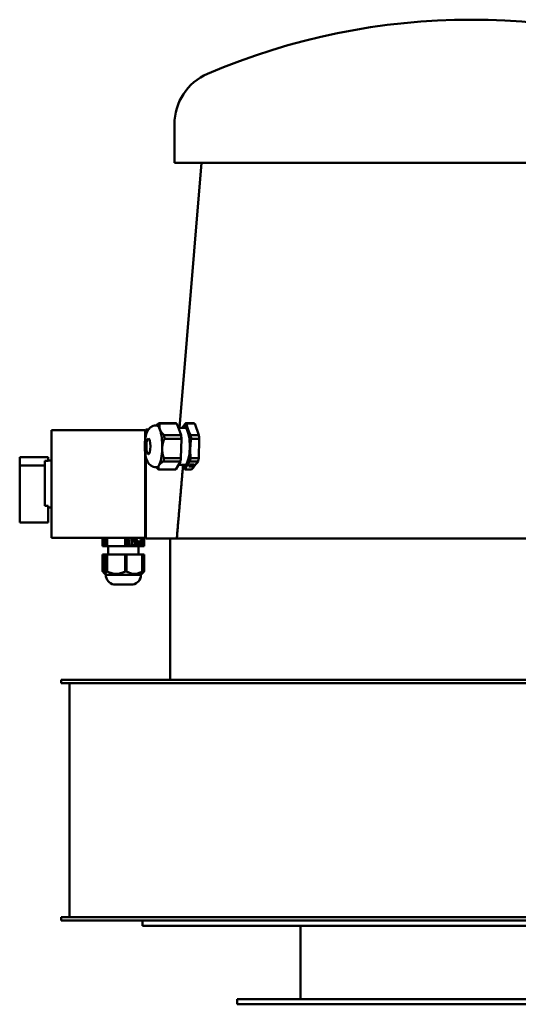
# Model space of a CAD drawing. Header units: millimetres. Extents: x 332 to 928, y 151 to 740.
# Tile 1 of 2: x 332 to 630, y 151 to 740. Entities that reach past the tile are written whole.
import ezdxf

# ---------------------------------------------------------------- set-up
doc = ezdxf.new("R2010")
doc.units = ezdxf.units.MM
doc.header["$LTSCALE"] = 3
doc.layers.add('Widoczne (ISO)', color=7, linetype='Continuous', lineweight=50)

msp = doc.modelspace()

# ---------------------------------------------------------------- linework, layer by layer
at = {"layer": 'Widoczne (ISO)'}
for p, q in [((424.37, 654.25), (424.37, 677.25)), ((779.37, 654.25), (424.37, 654.25)), ((440.58, 654.25), (427.39, 495.9)), ((406.87, 494.5), (350.87, 494.5)), ((350.87, 494.5), (350.87, 430)), ((406.87, 488.53), (406.87, 494.5)), ((408.84, 494.75), (407.37, 494.75)), ((407.37, 491.32), (407.37, 494.75)), ((413.43, 497.25), (413.84, 497.25)), ((415.15, 498.55), (425.3, 498.55)), ((415.76, 498.31), (425.91, 498.31)), ((428.36, 491.47), (425.91, 498.31)), ((426.77, 495.9), (430.65, 495.9)), ((431.04, 498.55), (435.92, 498.55)), ((431.66, 498.31), (436.53, 498.31)), ((438.99, 491.47), (436.53, 498.31)), ((418.21, 491.47), (428.36, 491.47)), ((418.47, 489.3), (428.62, 489.3)), ((428.31, 477.67), (428.62, 489.3)), ((434.11, 491.47), (438.99, 491.47)), ((434.36, 489.3), (439.24, 489.3)), ((438.94, 477.67), (439.24, 489.3)), ((348.87, 478.25), (331.87, 478.25)), ((331.87, 478.25), (331.87, 473.25)), ((348.87, 476.08), (348.87, 478.25)), ((406.87, 430), (406.87, 480.97)), ((407.37, 429.75), (407.37, 478.18)), ((418.16, 477.67), (428.31, 477.67)), ((434.06, 477.67), (438.94, 477.67)), ((346.87, 473.25), (331.87, 473.25)), ((331.87, 473.25), (331.87, 439.25)), ((348.87, 476.08), (346.87, 476.08)), ((346.87, 449.17), (346.87, 476.08)), ((350.87, 476.25), (348.87, 476.25)), ((413.4, 472.25), (413.71, 471.91)), ((413.43, 472.25), (413.84, 472.25)), ((415.04, 470.95), (425.19, 470.95)), ((417.8, 475.75), (427.95, 475.75)), ((425.19, 470.95), (427.95, 475.75)), ((426.72, 473.6), (430.65, 473.6)), ((430.94, 470.95), (434.67, 470.95)), ((433.58, 473.91), (432.94, 472.78)), ((432.94, 472.78), (435.59, 472.78)), ((433.1, 473.07), (433.41, 473.07)), ((433.32, 473.45), (433.35, 473.24)), ((433.35, 473.24), (433.44, 473.25)), ((433.35, 473.24), (433.36, 473.14)), ((433.46, 473.15), (433.36, 473.14)), ((433.45, 473.26), (433.46, 473.15)), ((436.24, 473.91), (433.58, 473.91)), ((433.7, 475.75), (438.58, 475.75)), ((433.98, 473.91), (434, 473.73)), ((434.04, 473.7), (434, 473.73)), ((434.02, 473.91), (434.04, 473.7)), ((434.16, 473.15), (434.2, 472.88)), ((434.17, 473.07), (434.39, 473.07)), ((434.17, 472.84), (434.2, 472.88)), ((434.22, 473.91), (434.23, 473.79)), ((434.23, 473.79), (434.27, 473.76)), ((434.4, 473.16), (434.38, 473.12)), ((434.38, 473.12), (434.42, 472.84)), ((434.4, 473.16), (434.44, 472.88)), ((434.44, 472.88), (434.42, 472.84)), ((435.38, 473.76), (435.45, 473.79)), ((435.44, 473.91), (435.45, 473.79)), ((435.44, 473.07), (435.56, 473.07)), ((435.46, 473.41), (435.49, 473.15)), ((435.57, 473.14), (435.49, 473.15)), ((435.51, 473.91), (435.54, 473.7)), ((435.61, 473.73), (435.54, 473.7)), ((435.55, 473.39), (435.57, 473.14)), ((435.56, 473.07), (435.66, 473.25)), ((435.56, 473.07), (435.59, 472.78)), ((435.59, 472.78), (436.24, 473.91)), ((435.59, 473.91), (435.61, 473.73)), ((435.61, 473.35), (435.62, 473.25)), ((435.62, 473.25), (435.71, 473.24)), ((435.83, 473.49), (435.8, 473.78)), ((435.83, 473.53), (436.04, 473.91)), ((438.2, 475.09), (438.58, 475.75)), ((346.87, 449.17), (348.87, 449.17)), ((348.87, 439.25), (348.87, 449.17)), ((350.87, 448.25), (348.87, 448.25)), ((348.87, 439.25), (331.87, 439.25)), ((406.87, 430), (350.87, 430)), ((381.47, 430), (381.47, 425)), ((382.24, 430), (382.24, 425)), ((383.67, 430), (383.67, 425)), ((384.19, 430), (384.19, 425)), ((394.96, 430), (394.96, 425)), ((395.82, 430), (395.82, 425)), ((405.17, 430), (405.17, 425)), ((405.51, 430), (405.51, 425)), ((406.16, 430), (406.16, 425)), ((406.28, 430), (406.28, 425)), ((425.82, 429.75), (407.37, 429.75)), ((421.87, 429.75), (421.87, 345.25)), ((425.82, 429.75), (425.82, 429.75)), ((781.87, 429.75), (425.82, 429.75)), ((381.47, 425), (382.24, 425)), ((382.24, 425), (383.67, 425)), ((383.67, 425), (384.19, 425)), ((384.19, 425), (394.96, 425)), ((384.87, 425), (384.87, 420)), ((394.96, 425), (395.82, 425)), ((395.82, 425), (405.17, 425)), ((396.22, 429.08), (397.58, 429.08)), ((396.22, 428.72), (396.22, 429.08)), ((396.71, 428.72), (396.22, 428.72)), ((397.07, 428.72), (396.71, 428.72)), ((396.71, 425.57), (396.71, 428.72)), ((397.07, 426.38), (396.71, 426.38)), ((397, 425.57), (396.71, 425.57)), ((396.98, 429.08), (396.98, 428.72)), ((396.98, 426.38), (396.98, 426.06)), ((397.58, 426.06), (396.98, 426.06)), ((397.58, 428.72), (397.07, 428.72)), ((397.07, 428.72), (397.07, 426.38)), ((397.07, 426.38), (397.58, 426.38)), ((397.58, 429.08), (397.58, 428.72)), ((397.58, 426.38), (397.58, 426.06)), ((398.32, 429.08), (399.68, 429.08)), ((398.32, 428.72), (398.32, 429.08)), ((398.81, 428.72), (398.32, 428.72)), ((399.17, 428.72), (398.81, 428.72)), ((398.81, 425.57), (398.81, 428.72)), ((399.17, 426.38), (398.81, 426.38)), ((399.1, 425.57), (398.81, 425.57)), ((399.08, 429.08), (399.08, 428.72)), ((399.08, 426.38), (399.08, 426.06)), ((399.68, 426.06), (399.08, 426.06)), ((399.68, 428.72), (399.17, 428.72)), ((399.17, 428.72), (399.17, 426.38)), ((399.17, 426.38), (399.68, 426.38)), ((399.68, 429.08), (399.68, 428.72)), ((399.68, 426.38), (399.68, 426.06)), ((400.29, 427.32), (400.29, 428.85)), ((400.65, 428.63), (400.29, 428.63)), ((400.65, 427.73), (400.29, 427.73)), ((401.3, 427.32), (400.29, 427.32)), ((400.3, 426.38), (400.33, 426.38)), ((400.3, 425.82), (400.3, 426.38)), ((400.68, 426.09), (400.3, 426.09)), ((401.23, 428.75), (400.63, 428.75)), ((400.65, 428.63), (400.65, 427.73)), ((400.65, 427.73), (401.3, 427.73)), ((401.26, 425.92), (400.66, 425.92)), ((400.7, 427.73), (400.7, 427.32)), ((401.3, 427.73), (401.3, 427.32)), ((403.29, 427.17), (402.84, 427.17)), ((402.87, 425), (402.87, 420)), ((403.83, 425.98), (403.23, 425.98)), ((403.88, 427.38), (403.28, 427.38)), ((404.51, 425.58), (403.81, 425.58)), ((403.82, 427.78), (404.14, 427.78)), ((403.83, 425.98), (404.14, 425.98)), ((404.14, 427.38), (403.88, 427.38)), ((403.91, 427.78), (403.91, 427.38)), ((403.91, 425.98), (403.91, 425.58)), ((404.14, 429.08), (404.51, 429.08)), ((404.14, 427.78), (404.14, 429.08)), ((404.14, 425.98), (404.14, 427.38)), ((404.51, 429.08), (404.51, 425.58)), ((405.17, 425), (405.51, 425)), ((405.51, 425), (406.16, 425)), ((406.16, 425), (406.28, 425)), ((381.47, 420), (381.47, 409.96)), ((381.47, 420), (382.24, 420)), ((382.24, 420), (382.24, 409.96)), ((382.24, 420), (383.67, 420)), ((383.67, 420), (384.19, 420)), ((383.67, 420), (383.67, 409.96)), ((384.19, 420), (394.96, 420)), ((384.19, 420), (384.19, 409.96)), ((394.96, 420), (395.82, 420)), ((394.96, 420), (394.96, 409.96)), ((395.82, 420), (405.17, 420)), ((395.82, 420), (395.82, 409.96)), ((405.17, 420), (405.51, 420)), ((405.17, 420), (405.17, 409.96)), ((405.51, 420), (406.16, 420)), ((405.51, 420), (405.51, 409.96)), ((406.16, 420), (406.28, 420)), ((406.16, 420), (406.16, 409.96)), ((406.28, 420), (406.28, 409.96)), ((382.79, 408.58), (381.97, 409.41)), ((383.37, 408), (382.79, 408.58)), ((404.37, 408), (383.37, 408)), ((404.37, 408), (404.96, 408.58)), ((404.96, 408.58), (405.78, 409.41)), ((399.62, 402.13), (388.12, 402.13)), ((356.69, 345.25), (356.92, 345.25)), ((356.69, 343.25), (356.69, 345.25)), ((356.92, 343.25), (356.69, 343.25)), ((356.92, 345.25), (487.79, 345.25)), ((487.79, 343.25), (356.92, 343.25)), ((361.69, 203.25), (361.69, 343.25)), ((487.79, 345.25), (739.62, 345.25)), ((739.62, 343.25), (487.79, 343.25)), ((356.69, 203.25), (356.92, 203.25)), ((356.69, 201.25), (356.69, 203.25)), ((356.92, 201.25), (356.69, 201.25)), ((356.92, 203.25), (487.79, 203.25)), ((487.79, 201.25), (356.92, 201.25)), ((405.37, 201.25), (405.37, 198.25)), ((487.79, 203.25), (739.62, 203.25)), ((739.62, 201.25), (487.79, 201.25)), ((739.62, 198.25), (405.37, 198.25)), ((499.87, 198.25), (499.87, 154.25)), ((461.87, 154.25), (741.87, 154.25)), ((461.87, 151.25), (461.87, 154.25)), ((461.87, 151.25), (741.87, 151.25))]:
    msp.add_line(p, q, dxfattribs=at)
for centre, radius, start, end in [((601.87, 339.75), 400, 66.79048, 113.20952), ((457.16, 677.25), 32.78, 113.20952, 180), ((389.37, 408), 6, 180, 257.9753), ((398.37, 408), 6, 282.0247, 0)]:
    msp.add_arc(centre, radius, start, end, dxfattribs=at)
for centre, major_axis, ratio, start_param, end_param in [((413.84, 484.75), (0, 12.5), 0.258819, 5.658391, 6.283185), ((415.09, 484.75), (0, 13.8), 0.258819, 6.09593, 6.268049), ((413.84, 484.75), (0, 12.5), 0.258819, 4.611193, 5.658391), ((425.24, 484.75), (0, 13.8), 0.258819, 6.09593, 6.268049), ((430.65, 484.75), (0, -12.5), 0.258819, 3.563996, 3.610639), ((430.65, 484.75), (0, 12.5), 0.258819, 5.658391, 6.705588), ((430.65, 484.75), (0, -11.15), 0.258819, 0, 3.141593), ((430.99, 484.75), (0, 13.8), 0.258819, 6.09593, 6.268049), ((430.65, 484.75), (0, 12.5), 0.258819, 4.611193, 5.658391), ((435.87, 484.75), (0, 13.8), 0.258819, 6.09593, 6.268049), ((415.09, 484.75), (0, -13.8), 0.258819, 1.90714, 2.079259), ((425.24, 484.75), (0, -13.8), 0.258819, 1.90714, 2.079259), ((430.99, 484.75), (0, -13.8), 0.258819, 1.90714, 2.079259), ((435.87, 484.75), (0, -13.8), 0.258819, 1.90714, 2.079259), ((413.84, 484.75), (0, 12.5), 0.258819, 3.563996, 4.611193), ((430.65, 484.75), (0, 12.5), 0.258819, 3.563996, 4.611193), ((415.09, 484.75), (0, -13.8), 0.258819, 0.859942, 1.032062), ((425.24, 484.75), (0, -13.8), 0.258819, 0.859942, 1.032062), ((430.99, 484.75), (0, -13.8), 0.258819, 0.859942, 1.032062), ((435.87, 484.75), (0, -13.8), 0.258819, 0.859942, 1.032062), ((413.84, 484.75), (0, -12.5), 0.258819, 0, 0.422403), ((415.09, 484.75), (0, -13.8), 0.258819, 6.09593, 6.268049), ((430.65, 484.75), (0, -12.5), 0.258819, 5.814139, 6.705588), ((430.99, 484.75), (0, -13.8), 0.258819, 6.09593, 6.268049), ((434.59, 473.35), (-1.24, -0.14), 0.395985, 5.155144, 6.211446), ((434.59, 473.35), (-1.24, -0.14), 0.395985, 0.128596, 1.184898), ((433.84, 473.25), (-0.414, -0.048), 0.395985, 0.333121, 6.006921), ((434.55, 473.63), (-1.24, -0.14), 0.395985, 5.422526, 5.639449), ((433.81, 473.54), (0.414, 0.048), 0.395985, 4.195974, 5.228804), ((434.31, 473.6), (-0.414, -0.048), 0.395985, 5.359669, 11.033469), ((434.41, 473.04), (0.414, 0.048), 0.395985, 4.73135, 10.40515), ((434.27, 473.88), (0.414, 0.048), 0.395985, 4.065109, 5.228804), ((434.59, 473.35), (-1.24, -0.14), 0.395985, 3.898507, 4.954809), ((434.38, 473.33), (0.414, 0.048), 0.395985, 4.73135, 5.228804), ((434.59, 473.35), (1.24, 0.14), 0.395985, 4.526825, 5.583127), ((600.16, 462.8), (176.8, 25.29), 0.427288, 2.66364, 2.716033), ((435.16, 473.6), (-0.414, -0.048), 0.395985, 4.103032, 9.776832), ((435.22, 473.25), (0.414, 0.048), 0.395985, 5.987988, 11.661788), ((435.12, 473.88), (0.414, 0.048), 0.395985, 4.195974, 5.228804), ((435.19, 473.54), (0.414, 0.048), 0.395985, 4.195974, 5.228804), ((435.12, 473.88), (0.414, 0.048), 0.395985, 5.568511, 5.931131), ((434.59, 473.35), (1.24, 0.14), 0.395985, 5.783462, 6.839765), ((434.55, 473.63), (1.24, 0.14), 0.395985, 0, 0.289197), ((383.93, 422.41), (0, -12.46), 0.601634, 6.248424, 6.317947), ((395.39, 422.41), (0, -12.46), 0.992574, 6.248424, 6.317947), ((405.34, 422.41), (0, -12.46), 0.39094, 6.248424, 6.317947), ((406.22, 422.41), (0, -12.46), 0.13005, 6.248424, 6.317947)]:
    msp.add_ellipse(centre, major_axis=major_axis, ratio=ratio, start_param=start_param, end_param=end_param, dxfattribs=at)
msp.add_ellipse((408.82, 484.75), major_axis=(0, 4.71), ratio=0.258819, dxfattribs=at)
for points, knots in [([(413.43, 497.25), (412.83, 497.25), (412.23, 497.14), (411.14, 496.77), (410.66, 496.49), (409.76, 495.84), (409.39, 495.46), (408.65, 494.53), (408.36, 494.01), (407.6, 492.36), (407.32, 491.26), (406.89, 488.9), (406.76, 487.68), (406.65, 485.33), (406.65, 484.21), (406.75, 482.02), (406.86, 480.94), (407.2, 478.8), (407.44, 477.76), (408.08, 476.04), (408.38, 475.36), (409.18, 474.29), (409.46, 473.97), (410.3, 473.22), (410.96, 472.77), (412.32, 472.34), (412.88, 472.25), (413.43, 472.25)], [0, 0, 0, 0, 0.08818, 0.08818, 0.185271, 0.185271, 0.311274, 0.311274, 0.509216, 0.509216, 0.957835, 0.957835, 1.383506, 1.383506, 1.754234, 1.754234, 2.124802, 2.124802, 2.536236, 2.536236, 2.807618, 2.807618, 2.916222, 2.916222, 3.059992, 3.059992, 3.141593, 3.141593, 3.141593, 3.141593]), ([(400.63, 428.75), (400.52, 428.75), (400.42, 428.74), (400.31, 428.72), (400.3, 428.72), (400.29, 428.71)], [-0.12206718, -0.12206718, -0.12206718, -0.12206718, -0.06103359, -0.06103359, -0.05544863, -0.05544863, -0.05544863, -0.05544863]), ([(400.3, 425.98), (400.31, 425.98), (400.33, 425.97), (400.44, 425.94), (400.54, 425.92), (400.66, 425.92)], [-0.09901851, -0.09901851, -0.09901851, -0.09901851, -0.08615118, -0.08615118, 0, 0, 0, 0]), ([(401.57, 425.99), (401.46, 425.84), (401.32, 425.73), (401.08, 425.6), (400.99, 425.57), (400.91, 425.55)], [-0.2113069, -0.2113069, -0.2113069, -0.2113069, -0.1066135, -0.1066135, -0.0549624, -0.0549624, -0.0549624, -0.0549624]), ([(400.92, 429.12), (401, 429.1), (401.08, 429.07), (401.32, 428.96), (401.46, 428.85), (401.58, 428.69)], [-0.09740948, -0.09740948, -0.09740948, -0.09740948, -0.06660178, -0.06660178, 0, 0, 0, 0]), ([(402.88, 426.03), (402.9, 426.02), (402.92, 426.02), (403.01, 425.99), (403.11, 425.98), (403.23, 425.98)], [-0.03209334, -0.03209334, -0.03209334, -0.03209334, -0.02631158, -0.02631158, 0, 0, 0, 0])]:
    msp.add_open_spline(points, degree=3, knots=knots, dxfattribs=at)
for points, weights in [([(415.15, 498.55), (414.09, 497.87), (413.42, 497.25)], [1.43758603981, 1.47670165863, 1.49534985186]), ([(415.76, 498.31), (415.15, 496.51), (415.73, 494.89)], [1.43758603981, 1.51234051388, 1.51234051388]), ([(415.73, 494.89), (416.31, 493.26), (418.21, 491.47)], [1.51234051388, 1.51234051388, 1.43758603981]), ([(429.33, 496.15), (429.26, 496.03), (429.19, 495.9)], [1.95540500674, 1.95540500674, 1.95423050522]), ([(431.04, 498.55), (429.98, 497.29), (429.33, 496.15)], [1.8587500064, 1.95540500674, 1.95540500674]), ([(431.66, 498.31), (431.96, 496.51), (432.55, 494.89)], [1.8587500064, 1.95540500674, 1.95540500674]), ([(432.55, 494.89), (433.13, 493.26), (434.11, 491.47)], [1.95540500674, 1.95540500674, 1.8587500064]), ([(418.47, 489.3), (417.13, 486.25), (417.06, 483.49)], [1.43758603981, 1.51234051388, 1.51234051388]), ([(434.36, 489.3), (433.95, 486.25), (433.87, 483.49)], [1.8587500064, 1.95540500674, 1.95540500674]), ([(417.06, 483.49), (416.98, 480.72), (418.16, 477.67)], [1.51234051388, 1.51234051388, 1.43758603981]), ([(433.87, 483.49), (433.8, 480.72), (434.06, 477.67)], [1.95540500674, 1.95540500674, 1.8587500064]), ([(414.43, 471.19), (414.04, 471.56), (413.71, 471.91)], [1.43758603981, 1.45227889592, 1.46408389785]), ([(415.16, 473.35), (414.51, 472.21), (415.04, 470.95)], [1.51234051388, 1.51234051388, 1.43758603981]), ([(417.8, 475.75), (415.82, 474.49), (415.16, 473.35)], [1.43758603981, 1.51234051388, 1.51234051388]), ([(429.5, 472.83), (427.68, 451.52), (425.82, 429.75)], [1.00005489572, 1.0000805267, 1.00000000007]), ([(430.33, 471.19), (429.64, 472.45), (429.16, 473.6)], [1.8587500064, 1.92547747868, 1.94613847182]), ([(431.98, 473.35), (431.32, 472.21), (430.94, 470.95)], [1.95540500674, 1.95540500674, 1.8587500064]), ([(433.7, 475.75), (432.64, 474.49), (431.98, 473.35)], [1.8587500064, 1.95540500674, 1.95540500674]), ([(381.47, 409.96), (382.06, 409.23), (382.6, 408.88)], [1.05441349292, 1.08803768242, 1.10549630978]), ([(382.24, 409.96), (382.96, 407.21), (383.67, 409.96)], [1.05441349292, 1.19428937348, 1.05441349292]), ([(384.19, 409.96), (389.57, 407.21), (394.96, 409.96)], [1.05441349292, 1.19428937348, 1.05441349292]), ([(395.82, 409.96), (400.49, 407.21), (405.17, 409.96)], [1.05441349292, 1.19428937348, 1.05441349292]), ([(405.51, 409.96), (405.22, 408.84), (404.96, 408.58)], [1.05441349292, 1.10723217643, 1.1201610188]), ([(405.34, 409.38), (405.74, 409.63), (406.16, 409.96)], [1.08095460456, 1.06925982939, 1.05441349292]), ([(406.28, 409.96), (406.02, 409.65), (405.78, 409.41)], [1.05441349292, 1.06850257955, 1.07975340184])]:
    msp.add_rational_spline(points, weights, degree=2, dxfattribs=at)
for points, degree in [([(396.98, 426.06), (396.88, 426.06), (396.79, 426.05), (396.71, 426.03)], 3), ([(397.58, 426.06), (397.29, 426.06), (397.02, 425.85), (397, 425.57)], 2), ([(399.08, 426.06), (398.98, 426.06), (398.89, 426.05), (398.81, 426.03)], 3), ([(399.68, 426.06), (399.39, 426.06), (399.12, 425.85), (399.1, 425.57)], 2), ([(400.29, 428.85), (400.36, 428.89), (400.6, 429.01), (400.7, 429.05)], 2), ([(400.7, 425.62), (400.6, 425.65), (400.37, 425.77), (400.3, 425.82)], 2), ([(400.33, 426.38), (400.4, 426.31), (400.55, 426.17), (400.68, 426.09)], 2), ([(401.23, 428.75), (401.07, 428.75), (400.76, 428.69), (400.65, 428.63)], 2), ([(400.68, 426.09), (400.8, 426.02), (401.09, 425.92), (401.26, 425.92)], 2), ([(400.7, 429.05), (400.84, 429.1), (401.06, 429.15), (401.22, 429.15)], 2), ([(401.21, 425.52), (401.07, 425.52), (400.81, 425.57), (400.7, 425.62)], 2), ([(402.18, 426), (402.01, 425.77), (401.51, 425.52), (401.21, 425.52)], 2), ([(401.22, 429.15), (401.51, 429.15), (402, 428.92), (402.18, 428.69)], 2), ([(401.9, 428.38), (401.78, 428.56), (401.44, 428.75), (401.23, 428.75)], 2), ([(401.26, 425.92), (401.66, 425.92), (402.16, 426.68), (402.16, 427.31)], 2), ([(401.58, 428.69), (401.59, 428.68), (401.6, 428.67), (401.61, 428.65)], 3), ([(402.16, 427.31), (402.16, 427.67), (402.03, 428.19), (401.9, 428.38)], 2), ([(402.18, 428.69), (402.36, 428.46), (402.55, 427.77), (402.55, 427.33)], 2), ([(402.55, 427.33), (402.55, 426.91), (402.36, 426.24), (402.18, 426)], 2), ([(402.74, 426.64), (402.74, 426.86), (402.87, 427.27), (402.99, 427.41)], 2), ([(403.07, 425.8), (402.92, 425.93), (402.74, 426.34), (402.74, 426.64)], 2), ([(403.28, 427.38), (403.14, 427.38), (403.02, 427.37), (402.93, 427.34)], 3), ([(402.99, 427.41), (403.13, 427.59), (403.52, 427.78), (403.82, 427.78)], 2), ([(403.81, 425.58), (403.56, 425.58), (403.21, 425.68), (403.07, 425.8)], 2), ([(403.29, 427.17), (403.2, 427.07), (403.13, 426.82), (403.13, 426.65)], 2), ([(403.13, 426.65), (403.13, 426.47), (403.23, 426.2), (403.33, 426.12)], 2), ([(403.88, 427.38), (403.66, 427.38), (403.38, 427.29), (403.29, 427.17)], 2), ([(403.33, 426.12), (403.42, 426.04), (403.65, 425.98), (403.83, 425.98)], 2)]:
    msp.add_open_spline(points, degree=degree, dxfattribs=at)

doc.saveas('drawing.dxf')
